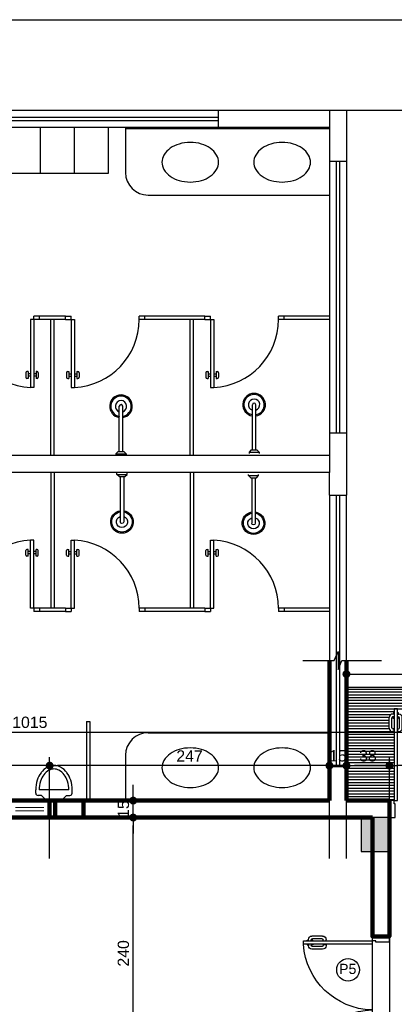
# Model space of a CAD drawing. Header units: metres. Extents: x -44 to 208, y -13 to 238.
# Tile 101 of 154: x -26.31 to -23.01, y 227.71 to 236.41. Entities that reach past the tile are written whole.
import ezdxf
from ezdxf.enums import TextEntityAlignment as Align

# ---------------------------------------------------------------- set-up
doc = ezdxf.new("R2010")
doc.units = ezdxf.units.M
doc.header["$MEASUREMENT"] = 0
doc.linetypes.add('HIDDEN', pattern=[0.375, 0.25, -0.125])
doc.layers.add('A4Proj', color=1, linetype='HIDDEN', lineweight=9)
doc.layers.add('ALV-ALT', color=7, linetype='Continuous', lineweight=90)
for name, color, linetype in [('CTA-GER', 35, 'Continuous'), ('ESQ-POR', 3, 'Continuous'), ('EST-LAJ', 6, 'Continuous'), ('FINO-03', 2, 'Continuous'), ('HTC-EST', 253, 'Continuous'), ('HTC-PIS', 8, 'Continuous'), ('PIS-DSN', 40, 'Continuous'), ('TXT-ESP', 40, 'Continuous')]:
    doc.layers.add(name, color=color, linetype=linetype)
doc.styles.add('ARIAL', font='arial.ttf')
doc.styles.add('Texto Cota', font='arial.ttf')
doc.dimstyles.new('ARQ-1-50', dxfattribs={"dimscale": 0, "dimtxt": 0.1, "dimasz": 0.07, "dimexe": 0.075, "dimexo": 0.1, "dimgap": 0.035, "dimtad": 1, "dimdec": 0, "dimlfac": 100, "dimzin": 1, "dimdsep": 46, "dimtxsty": 'Texto Cota', "dimblk": 'DOT', "dimcen": 0.1, "dimclrd": 256, "dimclre": 256, "dimclrt": 15, "dimaunit": 1, "dimadec": 0, "dimazin": 0, "dimtfac": 1.8, "dimtdec": 0, "dimtix": 1, "dimtmove": 2, "dimatfit": 1, "dimldrblk": 'DOT', "dimfxl": 1, "dimtolj": 1, "dimtzin": 4, "dimlwd": -1, "dimarcsym": 0})

# ---------------------------------------------------------------- blocks, each defined once
blk = doc.blocks.new('CUBA')
blk.add_lwpolyline([(0, 0, 0.07067), (0.0141, -0.0991, 0.082314), (0.0513, -0.1768, 0.106842), (0.1116, -0.2326, 0.13438), (0.175, -0.25, 0.13438), (0.2384, -0.2326, 0.106842), (0.2987, -0.1768, 0.082314), (0.3359, -0.0991, 0.07067), (0.35, 0, 0.07067), (0.3359, 0.0991, 0.082314), (0.2987, 0.1768, 0.106842), (0.2384, 0.2326, 0.13438), (0.175, 0.25, 0.13438), (0.1116, 0.2326, 0.106842), (0.0513, 0.1768, 0.082314), (0.0141, 0.0991, 0.07067)], format="xyb", close=True)
blk = doc.blocks.new('CHUV-2')
at = {"layer": 'HTC-EST', "linetype": 'Continuous'}
for p, q in [((0.1812, -0.0167), (0.2012, 0.0033)), ((0.2012, 0.0033), (0.2112, 0.0033)), ((0.2012, -0.0867), (0.2012, 0.0033)), ((0.1812, -0.0267), (-0.2188, -0.0267)), ((0.1812, -0.0567), (-0.2188, -0.0567)), ((0.1812, -0.0667), (0.1812, -0.0167)), ((0.1812, -0.0667), (0.2012, -0.0867)), ((0.2012, -0.0867), (0.2112, -0.0867))]:
    blk.add_line(p, q, dxfattribs=at)
for radius, start, end in [(0.1, 8.62693, 351.37307), (0.09, 8.62693, 351.37307), (0.05, 17.4576, 342.5424), (0.015, 90, 270)]:
    blk.add_arc((-0.2188, -0.0417), radius, start, end, dxfattribs=at)
blk = doc.blocks.new('CHUVEIRO')
at = {"layer": 'FINO-03'}
blk.add_blockref('CHUV-2', (0.0295, 0.0403), dxfattribs=at)
blk = doc.blocks.new('ENTORNO')
at = {"layer": 'HTC-EST'}
for p, q in [((93.3591, 2.6406), (132.8091, 2.6406)), ((104.4991, 1.8406), (106.8991, 1.8406)), ((106.8991, 1.8406), (108.0291, 1.8406)), ((106.8991, 1.6906), (106.8991, 1.8406)), ((107.8791, 1.8406), (107.8791, 1.3906)), ((108.0291, 1.8406), (108.0291, 1.3906)), ((108.0291, 1.8406), (109.4283, 1.8406)), ((104.4991, 1.7806), (106.8991, 1.7806)), ((104.4991, 1.7506), (106.8991, 1.7506)), ((104.4991, 1.6906), (106.8991, 1.6906)), ((105.3276, 1.2836), (105.3276, 1.6836)), ((105.6276, 1.2836), (105.6276, 1.6836)), ((105.9276, 1.2836), (105.9276, 1.6836)), ((106.0791, 1.6906), (106.0791, 1.2906)), ((106.0791, 1.6806), (107.8791, 1.6806)), ((106.8991, 1.6906), (107.8791, 1.6906)), ((107.8791, 1.3906), (107.8791, -1.0094)), ((107.8791, 1.3906), (108.0291, 1.3906)), ((107.9391, 1.3906), (107.9391, -1.0094)), ((107.9691, 1.3906), (107.9691, -1.0094)), ((108.0291, 1.3906), (108.0291, -1.0094)), ((104.7276, 1.2836), (105.9276, 1.2836)), ((106.2791, 1.0906), (107.8791, 1.0906)), ((105.3191, 0.0206), (105.2691, 0.0206)), ((105.2691, -0.0094), (105.2691, 0.0206)), ((105.5491, 0.0206), (105.3191, 0.0206)), ((105.3191, -0.0094), (105.3191, 0.0206)), ((105.5491, -0.0094), (105.5491, 0.0206)), ((105.5491, 0.0206), (105.5991, 0.0206)), ((105.5991, -0.0094), (105.5991, 0.0206)), ((106.1991, -0.0094), (106.1991, 0.0206)), ((106.2491, 0.0206), (106.1991, 0.0206)), ((106.7791, 0.0206), (106.2491, 0.0206)), ((106.2491, -0.0094), (106.2491, 0.0206)), ((106.7791, -0.0094), (106.7791, 0.0206)), ((106.7791, 0.0206), (106.8291, 0.0206)), ((106.8291, -0.0094), (106.8291, 0.0206)), ((107.4291, -0.0094), (107.4291, 0.0206)), ((107.4791, 0.0206), (107.4291, 0.0206)), ((107.4791, -0.0094), (107.4791, 0.0206)), ((107.8791, 0.0206), (107.4791, 0.0206)), ((105.2391, -0.0094), (105.2391, -0.6094)), ((105.2691, -0.0094), (105.2391, -0.0094)), ((105.2391, -0.0094), (105.2391, -0.0094)), ((105.2691, -0.0094), (105.2691, -0.6094)), ((105.3191, -0.0094), (105.2691, -0.0094)), ((105.5491, -0.0094), (105.3191, -0.0094)), ((105.4191, -1.2094), (105.4191, -0.0094)), ((105.4491, -1.2094), (105.4491, -0.0094)), ((105.5491, -0.0094), (105.5991, -0.0094)), ((105.5991, -0.0094), (105.5991, -0.6094)), ((105.5991, -0.0094), (105.6291, -0.0094)), ((105.6291, -0.0094), (105.6291, -0.6094)), ((105.6291, -0.0094), (105.6291, -0.0094)), ((106.2491, -0.0094), (106.1991, -0.0094)), ((106.7791, -0.0094), (106.2491, -0.0094)), ((106.6491, -1.2094), (106.6491, -0.0094)), ((106.6791, -1.2094), (106.6791, -0.0094)), ((106.7791, -0.0094), (106.8291, -0.0094)), ((106.8291, -0.0094), (106.8291, -0.6094)), ((106.8291, -0.0094), (106.8591, -0.0094)), ((106.8591, -0.0094), (106.8591, -0.6094)), ((106.8591, -0.0094), (106.8591, -0.0094)), ((107.4791, -0.0094), (107.4291, -0.0094)), ((107.8791, -0.0094), (107.4791, -0.0094)), ((105.1991, -0.4794), (105.1991, -0.5194)), ((105.2191, -0.4694), (105.2091, -0.4694)), ((105.2191, -0.4694), (105.2191, -0.5294)), ((105.2391, -0.4894), (105.2191, -0.4894)), ((105.2391, -0.5094), (105.2191, -0.5094)), ((105.2891, -0.4894), (105.2691, -0.4894)), ((105.2891, -0.5094), (105.2691, -0.5094)), ((105.2991, -0.4694), (105.2891, -0.4694)), ((105.2891, -0.4694), (105.2891, -0.5294)), ((105.3091, -0.4794), (105.3091, -0.5194)), ((105.5591, -0.4794), (105.5591, -0.5194)), ((105.5691, -0.4694), (105.5791, -0.4694)), ((105.5791, -0.4694), (105.5791, -0.5294)), ((105.5791, -0.4894), (105.5991, -0.4894)), ((105.5791, -0.5094), (105.5991, -0.5094)), ((105.6291, -0.4894), (105.6491, -0.4894)), ((105.6291, -0.5094), (105.6491, -0.5094)), ((105.6491, -0.4694), (105.6591, -0.4694)), ((105.6491, -0.4694), (105.6491, -0.5294)), ((105.6691, -0.4794), (105.6691, -0.5194)), ((106.7891, -0.4794), (106.7891, -0.5194)), ((106.7991, -0.4694), (106.8091, -0.4694)), ((106.8091, -0.4694), (106.8091, -0.5294)), ((106.8091, -0.4894), (106.8291, -0.4894)), ((106.8091, -0.5094), (106.8291, -0.5094)), ((106.8591, -0.4894), (106.8791, -0.4894)), ((106.8591, -0.5094), (106.8791, -0.5094)), ((106.8791, -0.4694), (106.8891, -0.4694)), ((106.8791, -0.4694), (106.8791, -0.5294)), ((106.8991, -0.4794), (106.8991, -0.5194)), ((105.2191, -0.5294), (105.2091, -0.5294)), ((105.2991, -0.5294), (105.2891, -0.5294)), ((105.5691, -0.5294), (105.5791, -0.5294)), ((105.6491, -0.5294), (105.6591, -0.5294)), ((106.7991, -0.5294), (106.8091, -0.5294)), ((106.8791, -0.5294), (106.8891, -0.5294)), ((105.2691, -0.6094), (105.2391, -0.6094)), ((105.5991, -0.6094), (105.6291, -0.6094)), ((106.8291, -0.6094), (106.8591, -0.6094)), ((107.8791, -1.0094), (107.8791, -1.2094)), ((107.8791, -1.0094), (108.0291, -1.0094)), ((108.0291, -1.0094), (108.0291, -1.5594)), ((107.8791, -1.2094), (101.7591, -1.2094)), ((107.8791, -1.2094), (107.8791, -1.3594)), ((107.8791, -1.3594), (101.7591, -1.3594)), ((105.4191, -1.3594), (105.4191, -2.5594)), ((105.4491, -1.3594), (105.4491, -2.5594)), ((106.6491, -1.3594), (106.6491, -2.5594)), ((106.6791, -1.3594), (106.6791, -2.5594)), ((107.8791, -1.5594), (107.8791, -1.3594)), ((107.8791, -1.5594), (107.8791, -3.9594)), ((107.8791, -1.5594), (108.0291, -1.5594)), ((107.9391, -1.5594), (107.9391, -3.9594)), ((107.9691, -1.5594), (107.9691, -3.9594)), ((108.0291, -3.9594), (108.0291, -1.5594)), ((105.2391, -2.5594), (105.2391, -1.9594)), ((105.2691, -1.9594), (105.2391, -1.9594)), ((105.2691, -2.5594), (105.2691, -1.9594)), ((105.5991, -2.5594), (105.5991, -1.9594)), ((105.5991, -1.9594), (105.6291, -1.9594)), ((105.6291, -2.5594), (105.6291, -1.9594)), ((106.8291, -2.5594), (106.8291, -1.9594)), ((106.8291, -1.9594), (106.8591, -1.9594)), ((106.8591, -2.5594), (106.8591, -1.9594)), ((105.1991, -2.0894), (105.1991, -2.0494)), ((105.2191, -2.0394), (105.2091, -2.0394)), ((105.2191, -2.0994), (105.2191, -2.0394)), ((105.2391, -2.0594), (105.2191, -2.0594)), ((105.2391, -2.0794), (105.2191, -2.0794)), ((105.2891, -2.0594), (105.2691, -2.0594)), ((105.2891, -2.0794), (105.2691, -2.0794)), ((105.2991, -2.0394), (105.2891, -2.0394)), ((105.2891, -2.0994), (105.2891, -2.0394)), ((105.3091, -2.0894), (105.3091, -2.0494)), ((105.5591, -2.0894), (105.5591, -2.0494)), ((105.5691, -2.0394), (105.5791, -2.0394)), ((105.5791, -2.0994), (105.5791, -2.0394)), ((105.5791, -2.0594), (105.5991, -2.0594)), ((105.5791, -2.0794), (105.5991, -2.0794)), ((105.6291, -2.0594), (105.6491, -2.0594)), ((105.6291, -2.0794), (105.6491, -2.0794)), ((105.6491, -2.0394), (105.6591, -2.0394)), ((105.6491, -2.0994), (105.6491, -2.0394)), ((105.6691, -2.0894), (105.6691, -2.0494)), ((106.7891, -2.0894), (106.7891, -2.0494)), ((106.7991, -2.0394), (106.8091, -2.0394)), ((106.8091, -2.0994), (106.8091, -2.0394)), ((106.8091, -2.0594), (106.8291, -2.0594)), ((106.8091, -2.0794), (106.8291, -2.0794)), ((106.8591, -2.0594), (106.8791, -2.0594)), ((106.8591, -2.0794), (106.8791, -2.0794)), ((106.8791, -2.0394), (106.8891, -2.0394)), ((106.8791, -2.0994), (106.8791, -2.0394)), ((106.8991, -2.0894), (106.8991, -2.0494)), ((105.2191, -2.0994), (105.2091, -2.0994)), ((105.2991, -2.0994), (105.2891, -2.0994)), ((105.5691, -2.0994), (105.5791, -2.0994)), ((105.6491, -2.0994), (105.6591, -2.0994)), ((106.7991, -2.0994), (106.8091, -2.0994)), ((106.8791, -2.0994), (106.8891, -2.0994)), ((105.2691, -2.5594), (105.2391, -2.5594)), ((105.2391, -2.5594), (105.2391, -2.5594)), ((105.3191, -2.5594), (105.2691, -2.5594)), ((105.2691, -2.5594), (105.2691, -2.5894)), ((105.3191, -2.5894), (105.2691, -2.5894)), ((105.5491, -2.5594), (105.3191, -2.5594)), ((105.3191, -2.5594), (105.3191, -2.5894)), ((105.5491, -2.5894), (105.3191, -2.5894)), ((105.5491, -2.5594), (105.5491, -2.5894)), ((105.5491, -2.5594), (105.5991, -2.5594)), ((105.5491, -2.5894), (105.5991, -2.5894)), ((105.5991, -2.5594), (105.5991, -2.5894)), ((105.5991, -2.5594), (105.6291, -2.5594)), ((105.6291, -2.5594), (105.6291, -2.5594)), ((106.1991, -2.5594), (106.1991, -2.5894)), ((106.2491, -2.5594), (106.1991, -2.5594)), ((106.2491, -2.5894), (106.1991, -2.5894)), ((106.7791, -2.5594), (106.2491, -2.5594)), ((106.2491, -2.5594), (106.2491, -2.5894)), ((106.7791, -2.5894), (106.2491, -2.5894)), ((106.7791, -2.5594), (106.7791, -2.5894)), ((106.7791, -2.5594), (106.8291, -2.5594)), ((106.7791, -2.5894), (106.8291, -2.5894)), ((106.8291, -2.5594), (106.8291, -2.5894)), ((106.8291, -2.5594), (106.8591, -2.5594)), ((106.8591, -2.5594), (106.8591, -2.5594)), ((107.4291, -2.5594), (107.4291, -2.5894)), ((107.4791, -2.5594), (107.4291, -2.5594)), ((107.4791, -2.5894), (107.4291, -2.5894)), ((107.4791, -2.5594), (107.4791, -2.5894)), ((107.8791, -2.5594), (107.4791, -2.5594)), ((107.8791, -2.5894), (107.4791, -2.5894)), ((105.7341, -3.5594), (105.7341, -4.2594)), ((105.7341, -3.5594), (105.7641, -3.5594)), ((105.7641, -3.5594), (105.7641, -4.2594)), ((106.2791, -3.6594), (107.8791, -3.6594)), ((106.0791, -3.8594), (106.0791, -4.2594)), ((107.8791, -3.9594), (108.0291, -3.9594)), ((107.8791, -3.9594), (107.8791, -4.2594)), ((108.0291, -3.9594), (108.0291, -4.2594)), ((105.2871, -4.1944), (105.2871, -4.1644)), ((105.5778, -4.1644), (105.3171, -4.1644)), ((105.6078, -4.1944), (105.6078, -4.1644)), ((105.3371, -4.2144), (105.3071, -4.2144)), ((105.3696, -4.2468), (105.3371, -4.2144)), ((105.5183, -4.2498), (105.3766, -4.2498)), ((105.5254, -4.2468), (105.5578, -4.2144)), ((105.5578, -4.2144), (105.5878, -4.2144))]:
    blk.add_line(p, q, dxfattribs=at)
for centre, radius, start, end in [((106.2791, 1.2906), 0.2, 180, 270), ((105.2705, -0.0088), 0.6014, 180.05524, 267.00716), ((105.5977, -0.0088), 0.6014, 272.99284, 359.94476), ((106.8277, -0.0088), 0.6014, 272.99284, 359.94476), ((105.2091, -0.4794), 0.01, 90, 180), ((105.2091, -0.5194), 0.01, 180, 270), ((105.2991, -0.4794), 0.01, 0, 90), ((105.2991, -0.5194), 0.01, 270, 0), ((105.5691, -0.4794), 0.01, 90, 180), ((105.5691, -0.5194), 0.01, 180, 270), ((105.6591, -0.4794), 0.01, 0, 90), ((105.6591, -0.5194), 0.01, 270, 0), ((106.7991, -0.4794), 0.01, 90, 180), ((106.7991, -0.5194), 0.01, 180, 270), ((106.8891, -0.4794), 0.01, 0, 90), ((106.8891, -0.5194), 0.01, 270, 0), ((105.2705, -2.5599), 0.6014, 92.99284, 179.94476), ((105.5977, -2.5599), 0.6014, 0.05524, 87.00716), ((106.8277, -2.5599), 0.6014, 0.05524, 87.00716), ((105.2091, -2.0494), 0.01, 90, 180), ((105.2991, -2.0494), 0.01, 0, 90), ((105.5691, -2.0494), 0.01, 90, 180), ((105.6591, -2.0494), 0.01, 0, 90), ((106.7991, -2.0494), 0.01, 90, 180), ((106.8891, -2.0494), 0.01, 0, 90), ((105.2091, -2.0894), 0.01, 180, 270), ((105.2991, -2.0894), 0.01, 270, 0), ((105.5691, -2.0894), 0.01, 180, 270), ((105.6591, -2.0894), 0.01, 270, 0), ((106.7991, -2.0894), 0.01, 180, 270), ((106.8891, -2.0894), 0.01, 270, 0), ((106.2791, -3.8594), 0.2, 90, 180), ((105.4724, -4.1159), 0.1726, 119.0061, 143.23757), ((105.4724, -4.1159), 0.1426, 119.0061, 143.23757), ((105.4475, -4.071), 0.1213, 90, 119.0061), ((105.4475, -4.071), 0.0913, 90, 119.0061), ((105.4475, -4.071), 0.1213, 60.9939, 90), ((105.4475, -4.071), 0.0913, 60.9939, 90), ((105.4226, -4.1159), 0.1426, 36.76243, 60.9939), ((105.4226, -4.1159), 0.1726, 36.76243, 60.9939), ((105.5735, -4.1644), 0.2864, 162.80542, 180), ((105.5116, -4.1453), 0.2216, 143.23757, 162.80542), ((105.5735, -4.1644), 0.2564, 162.80542, 180), ((105.5116, -4.1453), 0.1916, 143.23757, 162.80542), ((105.3833, -4.1453), 0.1916, 17.19458, 36.76243), ((105.3833, -4.1453), 0.2216, 17.19458, 36.76243), ((105.3215, -4.1644), 0.2564, 0, 17.19458), ((105.3215, -4.1644), 0.2864, 0, 17.19458), ((105.3071, -4.1944), 0.02, 180, 270), ((105.3766, -4.2398), 0.01, 225, 270), ((105.5183, -4.2398), 0.01, 270, 315), ((105.5878, -4.1944), 0.02, 270, 0)]:
    blk.add_arc(centre, radius, start, end, dxfattribs=at)
for name, p, rotation in [('CUBA', (106.6502, 1.2061), 90), ('CUBA', (107.4616, 1.2061), 90), ('CHUVEIRO', (106.0406, -0.9647), 270), ('CHUVEIRO', (107.2156, -0.9506), 270), ('CUBA', (106.6502, -4.1439), 90), ('CUBA', (107.4616, -4.1439), 90)]:
    blk.add_blockref(name, p, dxfattribs=dict(at, rotation=rotation))
at = {"layer": 'HTC-EST', "xscale": -1, "rotation": 270}
for p in [(106.0491, -1.6078), (107.2103, -1.6186)]:
    blk.add_blockref('CHUVEIRO', p, dxfattribs=at)
blk = doc.blocks.new('A$C6031014A')
at = {"layer": 'HTC-EST'}
h = blk.add_hatch(color=256, dxfattribs=at)
h.dxf.hatch_style = 1
h.paths.add_polyline_path([(8.1, 2.4), (7.85, 2.4), (7.85, 2.1), (8.1, 2.1)])
at = {"layer": 'EST-LAJ'}
blk.add_lwpolyline([(8.1, 2.4), (7.85, 2.4), (7.85, 2.1), (8.1, 2.1), (8.1, 2.4)], close=True, dxfattribs=at)
blk = doc.blocks.new('PORTA 120 DUPLA')
at = {"layer": 'ESQ-POR'}
for p, q in [((-96.8286, 44.0414), (-96.7786, 44.0414)), ((-96.7786, 44.0414), (-96.7786, 43.9214)), ((-95.5786, 44.0412), (-95.5786, 43.9212)), ((-95.5786, 44.0412), (-95.5286, 44.0412)), ((-96.7886, 43.8914), (-96.8286, 43.8914)), ((-96.7886, 43.9214), (-96.7886, 43.8914)), ((-96.7786, 43.9214), (-96.7886, 43.9214)), ((-96.7886, 43.8914), (-96.7886, 43.2814)), ((-96.7586, 43.8914), (-96.7886, 43.8914)), ((-96.7586, 43.2814), (-96.7586, 43.8914)), ((-95.5986, 43.8912), (-95.5986, 43.2812)), ((-95.5986, 43.8912), (-95.5686, 43.8912)), ((-95.5786, 43.9212), (-95.5686, 43.9212)), ((-95.5686, 43.9212), (-95.5686, 43.8912)), ((-95.5686, 43.2812), (-95.5686, 43.8912)), ((-95.5686, 43.8912), (-95.5286, 43.8912)), ((-96.832, 43.4521), (-96.832, 43.3569)), ((-96.8073, 43.4471), (-96.8073, 43.3616)), ((-96.7894, 43.4821), (-96.802, 43.4821)), ((-96.7894, 43.4571), (-96.7973, 43.4571)), ((-96.7894, 43.4571), (-96.7894, 43.4821)), ((-96.7579, 43.4571), (-96.7579, 43.4821)), ((-96.7579, 43.4821), (-96.7453, 43.4821)), ((-96.7579, 43.4571), (-96.75, 43.4571)), ((-96.74, 43.4471), (-96.74, 43.3616)), ((-96.7153, 43.4521), (-96.7153, 43.3569)), ((-95.642, 43.4518), (-95.642, 43.3567)), ((-95.6173, 43.4469), (-95.6173, 43.3614)), ((-95.5994, 43.4818), (-95.612, 43.4818)), ((-95.5994, 43.4569), (-95.6073, 43.4569)), ((-95.5994, 43.4569), (-95.5994, 43.4818)), ((-95.5679, 43.4818), (-95.5553, 43.4818)), ((-95.5679, 43.4569), (-95.5679, 43.4818)), ((-95.5679, 43.4569), (-95.56, 43.4569)), ((-95.55, 43.4469), (-95.55, 43.3614)), ((-95.5253, 43.4518), (-95.5253, 43.3567)), ((-96.7942, 43.3269), (-96.802, 43.3269)), ((-96.7942, 43.3516), (-96.7973, 43.3516)), ((-96.7946, 43.365), (-96.7946, 43.3516)), ((-96.7886, 43.365), (-96.7946, 43.365)), ((-96.7942, 43.3142), (-96.7942, 43.3269)), ((-96.7586, 43.365), (-96.7527, 43.365)), ((-96.753, 43.3516), (-96.75, 43.3516)), ((-96.753, 43.3269), (-96.7453, 43.3269)), ((-96.753, 43.3142), (-96.753, 43.3269)), ((-96.7527, 43.365), (-96.7527, 43.3516)), ((-95.6042, 43.3267), (-95.612, 43.3267)), ((-95.6042, 43.3514), (-95.6073, 43.3514)), ((-95.5986, 43.3648), (-95.6046, 43.3648)), ((-95.6046, 43.3648), (-95.6046, 43.3514)), ((-95.6042, 43.314), (-95.6042, 43.3267)), ((-95.5686, 43.3648), (-95.5627, 43.3648)), ((-95.563, 43.3514), (-95.56, 43.3514)), ((-95.563, 43.314), (-95.563, 43.3267)), ((-95.563, 43.3267), (-95.5553, 43.3267)), ((-95.5627, 43.3648), (-95.5627, 43.3514)), ((-96.7886, 43.3142), (-96.7942, 43.3142)), ((-96.7886, 43.2814), (-96.7586, 43.2814)), ((-96.7586, 43.3142), (-96.753, 43.3142)), ((-95.5986, 43.314), (-95.6042, 43.314)), ((-95.5986, 43.2812), (-95.5686, 43.2812)), ((-95.5686, 43.314), (-95.563, 43.314))]:
    blk.add_line(p, q, dxfattribs=at)
for centre, radius, start, end in [((-96.8016, 43.9031), 0.6232, 273.95602, 358.46116), ((-95.5552, 43.9033), 0.6236, 181.55354, 266.00804), ((-96.802, 43.4521), 0.03, 90, 180), ((-96.7973, 43.4471), 0.01, 90, 180), ((-96.75, 43.4471), 0.01, 0, 90), ((-96.7453, 43.4521), 0.03, 0, 90), ((-95.612, 43.4518), 0.03, 90, 180), ((-95.6073, 43.4469), 0.01, 90, 180), ((-95.56, 43.4469), 0.01, 0, 90), ((-95.5553, 43.4518), 0.03, 0, 90), ((-96.802, 43.3569), 0.03, 180, 270), ((-96.7973, 43.3616), 0.01, 180, 270), ((-96.75, 43.3616), 0.01, 270, 0), ((-96.7453, 43.3569), 0.03, 270, 0), ((-95.612, 43.3567), 0.03, 180, 270), ((-95.6073, 43.3614), 0.01, 180, 270), ((-95.56, 43.3614), 0.01, 270, 0), ((-95.5553, 43.3567), 0.03, 270, 0)]:
    blk.add_arc(centre, radius, start, end, dxfattribs=at)
blk = doc.blocks.new('PORTA 1.60X2.10 DUPLA')
at = {"layer": 'ESQ-POR'}
for p, q in [((-103.6934, 43.2764), (-103.6434, 43.2764)), ((-103.6434, 43.2764), (-103.6434, 43.1564)), ((-102.0434, 43.2764), (-102.0434, 43.1564)), ((-101.9934, 43.2764), (-102.0434, 43.2764)), ((-103.6434, 43.1564), (-103.6534, 43.1564)), ((-103.6534, 43.1564), (-103.6534, 43.1264)), ((-102.0434, 43.1564), (-102.0334, 43.1564)), ((-102.0334, 43.1564), (-102.0334, 43.1264)), ((-103.6534, 43.1264), (-103.6934, 43.1264)), ((-103.6234, 43.1264), (-103.6534, 43.1264)), ((-103.6534, 43.1264), (-103.6534, 42.3164)), ((-103.6234, 42.3164), (-103.6234, 43.1264)), ((-102.0334, 43.1264), (-102.0634, 43.1264)), ((-102.0634, 43.1264), (-102.0634, 42.3164)), ((-102.0334, 42.3164), (-102.0334, 43.1264)), ((-102.0334, 43.1264), (-101.9934, 43.1264)), ((-103.6967, 42.487), (-103.6967, 42.3919)), ((-103.6721, 42.4821), (-103.6721, 42.3966)), ((-103.6542, 42.517), (-103.6667, 42.517)), ((-103.6542, 42.4921), (-103.6621, 42.4921)), ((-103.6542, 42.4921), (-103.6542, 42.517)), ((-103.6226, 42.517), (-103.6101, 42.517)), ((-103.6226, 42.4921), (-103.6226, 42.517)), ((-103.6226, 42.4921), (-103.6147, 42.4921)), ((-103.6047, 42.4821), (-103.6047, 42.3966)), ((-103.5801, 42.487), (-103.5801, 42.3919)), ((-102.1067, 42.487), (-102.1067, 42.3919)), ((-102.0821, 42.4821), (-102.0821, 42.3966)), ((-102.0642, 42.517), (-102.0767, 42.517)), ((-102.0642, 42.4921), (-102.0721, 42.4921)), ((-102.0642, 42.4921), (-102.0642, 42.517)), ((-102.0326, 42.4921), (-102.0326, 42.517)), ((-102.0326, 42.517), (-102.0201, 42.517)), ((-102.0326, 42.4921), (-102.0247, 42.4921)), ((-102.0147, 42.4821), (-102.0147, 42.3966)), ((-101.9901, 42.487), (-101.9901, 42.3919)), ((-103.659, 42.3866), (-103.6621, 42.3866)), ((-103.6534, 42.4), (-103.6594, 42.4)), ((-103.6594, 42.4), (-103.6594, 42.3866)), ((-103.6234, 42.4), (-103.6174, 42.4)), ((-103.6178, 42.3866), (-103.6147, 42.3866)), ((-103.6174, 42.4), (-103.6174, 42.3866)), ((-102.069, 42.3866), (-102.0721, 42.3866)), ((-102.0694, 42.4), (-102.0694, 42.3866)), ((-102.0634, 42.4), (-102.0694, 42.4)), ((-102.0334, 42.4), (-102.0274, 42.4)), ((-102.0278, 42.3866), (-102.0247, 42.3866)), ((-102.0274, 42.4), (-102.0274, 42.3866)), ((-103.659, 42.3619), (-103.6667, 42.3619)), ((-103.659, 42.3492), (-103.659, 42.3619)), ((-103.6534, 42.3492), (-103.659, 42.3492)), ((-103.6534, 42.3164), (-103.6234, 42.3164)), ((-103.6234, 42.3492), (-103.6178, 42.3492)), ((-103.6178, 42.3492), (-103.6178, 42.3619)), ((-103.6178, 42.3619), (-103.6101, 42.3619)), ((-102.069, 42.3619), (-102.0767, 42.3619)), ((-102.069, 42.3492), (-102.069, 42.3619)), ((-102.0634, 42.3492), (-102.069, 42.3492)), ((-102.0634, 42.3164), (-102.0334, 42.3164)), ((-102.0334, 42.3492), (-102.0278, 42.3492)), ((-102.0278, 42.3619), (-102.0201, 42.3619)), ((-102.0278, 42.3492), (-102.0278, 42.3619))]:
    blk.add_line(p, q, dxfattribs=at)
for centre, radius, start, end in [((-103.6661, 43.1335), 0.8183, 272.99026, 359.49822), ((-102.0252, 43.1287), 0.8132, 180.16307, 267.30577), ((-103.6667, 42.487), 0.03, 90, 180), ((-103.6621, 42.4821), 0.01, 90, 180), ((-103.6147, 42.4821), 0.01, 0, 90), ((-103.6101, 42.487), 0.03, 0, 90), ((-102.0767, 42.487), 0.03, 90, 180), ((-102.0721, 42.4821), 0.01, 90, 180), ((-102.0247, 42.4821), 0.01, 0, 90), ((-102.0201, 42.487), 0.03, 0, 90), ((-103.6667, 42.3919), 0.03, 180, 270), ((-103.6621, 42.3966), 0.01, 180, 270), ((-103.6147, 42.3966), 0.01, 270, 0), ((-103.6101, 42.3919), 0.03, 270, 0), ((-102.0767, 42.3919), 0.03, 180, 270), ((-102.0721, 42.3966), 0.01, 180, 270), ((-102.0247, 42.3966), 0.01, 270, 0), ((-102.0201, 42.3919), 0.03, 270, 0)]:
    blk.add_arc(centre, radius, start, end, dxfattribs=at)
blk = doc.blocks.new('_DOT')
at = {"color": 0, "linetype": 'ByBlock'}
blk.add_line((-0.5, 0), (-1, 0), dxfattribs=at)
at = {"color": 0, "linetype": 'ByBlock', "const_width": 0.5}
blk.add_lwpolyline([(-0.25, 0, 1), (0.25, 0, 1)], format="xyb", close=True, dxfattribs=at)
blk = doc.blocks.new('*D4146')
at = {"layer": 'CTA-GER', "lineweight": -2, "transparency": 16777216}
for p, q in [((-23.05, 229.0016), (-23.05, 229.898)), ((-21.35, 229.0016), (-21.35, 229.898))]:
    blk.add_line(p, q, dxfattribs=at)
at = {"layer": 'CTA-GER', "transparency": 16777216}
blk.add_line((-21.42, 229.823), (-22.98, 229.823), dxfattribs=at)
at = {"layer": 'Defpoints', "color": 0, "transparency": 16777216}
for p in [(-23.05, 229.823), (-23.05, 228.9016), (-21.35, 228.9016)]:
    blk.add_point(p, dxfattribs=at)
at = {"layer": 'CTA-GER', "transparency": 16777216, "xscale": 0.07, "yscale": 0.07, "zscale": 0.07, "rotation": 180}
blk.add_blockref('_DOT', (-23.05, 229.823), dxfattribs=at)
at = {"layer": 'CTA-GER', "transparency": 16777216, "xscale": 0.07, "yscale": 0.07, "zscale": 0.07}
blk.add_blockref('_DOT', (-21.35, 229.823), dxfattribs=at)
at = {"layer": 'CTA-GER', "color": 15, "transparency": 16777216, "insert": (-22.2, 229.9091), "char_height": 0.1, "attachment_point": 5, "style": 'Texto Cota'}
blk.add_mtext('\\A1;170', dxfattribs=at)
blk = doc.blocks.new('*D4147')
at = {"layer": 'CTA-GER', "lineweight": -2, "transparency": 16777216}
for p, q in [((-23.43, 229.0016), (-23.43, 229.898)), ((-23.05, 229.0016), (-23.05, 229.898))]:
    blk.add_line(p, q, dxfattribs=at)
at = {"layer": 'CTA-GER', "transparency": 16777216}
blk.add_line((-23.12, 229.823), (-23.36, 229.823), dxfattribs=at)
at = {"layer": 'Defpoints', "color": 0, "transparency": 16777216}
for p in [(-23.43, 229.823), (-23.43, 228.9016), (-23.05, 228.9016)]:
    blk.add_point(p, dxfattribs=at)
at = {"layer": 'CTA-GER', "transparency": 16777216, "xscale": 0.07, "yscale": 0.07, "zscale": 0.07, "rotation": 180}
blk.add_blockref('_DOT', (-23.43, 229.823), dxfattribs=at)
at = {"layer": 'CTA-GER', "transparency": 16777216, "xscale": 0.07, "yscale": 0.07, "zscale": 0.07}
blk.add_blockref('_DOT', (-23.05, 229.823), dxfattribs=at)
at = {"layer": 'CTA-GER', "color": 15, "transparency": 16777216, "insert": (-23.24, 229.9091), "char_height": 0.1, "attachment_point": 5, "style": 'Texto Cota'}
blk.add_mtext('\\A1;38', dxfattribs=at)
blk = doc.blocks.new('*D4148')
at = {"layer": 'CTA-GER', "lineweight": -2, "transparency": 16777216}
for p, q in [((-23.58, 229.0016), (-23.58, 229.898)), ((-23.43, 229.0016), (-23.43, 229.898))]:
    blk.add_line(p, q, dxfattribs=at)
at = {"layer": 'CTA-GER', "transparency": 16777216}
for p, q in [((-23.65, 229.823), (-23.72, 229.823)), ((-23.43, 229.823), (-23.58, 229.823)), ((-23.36, 229.823), (-23.29, 229.823))]:
    blk.add_line(p, q, dxfattribs=at)
at = {"layer": 'Defpoints', "color": 0, "transparency": 16777216}
for p in [(-23.58, 229.823), (-23.58, 228.9016), (-23.43, 228.9016)]:
    blk.add_point(p, dxfattribs=at)
at = {"layer": 'CTA-GER', "transparency": 16777216, "xscale": 0.07, "yscale": 0.07, "zscale": 0.07}
blk.add_blockref('_DOT', (-23.58, 229.823), dxfattribs=at)
at = {"layer": 'CTA-GER', "transparency": 16777216, "xscale": 0.07, "yscale": 0.07, "zscale": 0.07, "rotation": 180}
blk.add_blockref('_DOT', (-23.43, 229.823), dxfattribs=at)
at = {"layer": 'CTA-GER', "color": 15, "transparency": 16777216, "insert": (-23.505, 229.9091), "char_height": 0.1, "attachment_point": 5, "style": 'Texto Cota'}
blk.add_mtext('\\A1;15', dxfattribs=at)
blk = doc.blocks.new('*D4149')
at = {"layer": 'CTA-GER', "lineweight": -2, "transparency": 16777216}
for p, q in [((-26.05, 229.0016), (-26.05, 229.898)), ((-23.58, 229.0016), (-23.58, 229.898))]:
    blk.add_line(p, q, dxfattribs=at)
at = {"layer": 'CTA-GER', "transparency": 16777216}
blk.add_line((-23.65, 229.823), (-25.98, 229.823), dxfattribs=at)
at = {"layer": 'Defpoints', "color": 0, "transparency": 16777216}
for p in [(-26.05, 229.823), (-26.05, 228.9016), (-23.58, 228.9016)]:
    blk.add_point(p, dxfattribs=at)
at = {"layer": 'CTA-GER', "transparency": 16777216, "xscale": 0.07, "yscale": 0.07, "zscale": 0.07, "rotation": 180}
blk.add_blockref('_DOT', (-26.05, 229.823), dxfattribs=at)
at = {"layer": 'CTA-GER', "transparency": 16777216, "xscale": 0.07, "yscale": 0.07, "zscale": 0.07}
blk.add_blockref('_DOT', (-23.58, 229.823), dxfattribs=at)
at = {"layer": 'CTA-GER', "color": 15, "transparency": 16777216, "insert": (-24.815, 229.9082), "char_height": 0.1, "attachment_point": 5, "style": 'Texto Cota'}
blk.add_mtext('\\A1;247', dxfattribs=at)
blk = doc.blocks.new('*D4150')
at = {"layer": 'CTA-GER', "lineweight": -2, "transparency": 16777216}
for p, q in [((-30.85, 229.0016), (-30.85, 229.898)), ((-26.05, 229.0016), (-26.05, 229.898))]:
    blk.add_line(p, q, dxfattribs=at)
at = {"layer": 'CTA-GER', "transparency": 16777216}
blk.add_line((-26.12, 229.823), (-30.78, 229.823), dxfattribs=at)
at = {"layer": 'Defpoints', "color": 0, "transparency": 16777216}
for p in [(-30.85, 229.823), (-30.85, 228.9016), (-26.05, 228.9016)]:
    blk.add_point(p, dxfattribs=at)
at = {"layer": 'CTA-GER', "transparency": 16777216, "xscale": 0.07, "yscale": 0.07, "zscale": 0.07, "rotation": 180}
blk.add_blockref('_DOT', (-30.85, 229.823), dxfattribs=at)
at = {"layer": 'CTA-GER', "transparency": 16777216, "xscale": 0.07, "yscale": 0.07, "zscale": 0.07}
blk.add_blockref('_DOT', (-26.05, 229.823), dxfattribs=at)
at = {"layer": 'CTA-GER', "color": 15, "transparency": 16777216, "insert": (-28.1411, 229.9091), "char_height": 0.1, "attachment_point": 5, "style": 'Texto Cota'}
blk.add_mtext('\\A1;480', dxfattribs=at)
blk = doc.blocks.new('*D4153')
at = {"layer": 'CTA-GER', "lineweight": -2, "transparency": 16777216}
for p, q in [((-31.3, 229.0016), (-31.3, 230.1942)), ((-21.15, 229.0016), (-21.15, 230.1942))]:
    blk.add_line(p, q, dxfattribs=at)
at = {"layer": 'CTA-GER', "transparency": 16777216}
blk.add_line((-31.23, 230.1192), (-21.22, 230.1192), dxfattribs=at)
at = {"layer": 'Defpoints', "color": 0, "transparency": 16777216}
for p in [(-21.15, 230.1192), (-31.3, 228.9016), (-21.15, 228.9016)]:
    blk.add_point(p, dxfattribs=at)
at = {"layer": 'CTA-GER', "transparency": 16777216, "xscale": 0.07, "yscale": 0.07, "zscale": 0.07, "rotation": 180}
blk.add_blockref('_DOT', (-31.3, 230.1192), dxfattribs=at)
at = {"layer": 'CTA-GER', "transparency": 16777216, "xscale": 0.07, "yscale": 0.07, "zscale": 0.07}
blk.add_blockref('_DOT', (-21.15, 230.1192), dxfattribs=at)
at = {"layer": 'CTA-GER', "color": 15, "transparency": 16777216, "insert": (-26.225, 230.2053), "char_height": 0.1, "attachment_point": 5, "style": 'Texto Cota'}
blk.add_mtext('\\A1;1015', dxfattribs=at)
blk = doc.blocks.new('*D4250')
at = {"layer": 'CTA-GER', "lineweight": -2, "transparency": 16777216}
for p, q in [((-25.25, 229.3641), (-25.2375, 229.3641)), ((-25.4631, 226.9641), (-25.2375, 226.9641))]:
    blk.add_line(p, q, dxfattribs=at)
at = {"layer": 'CTA-GER', "transparency": 16777216}
blk.add_line((-25.3125, 227.0341), (-25.3125, 229.2941), dxfattribs=at)
at = {"layer": 'Defpoints', "color": 0, "transparency": 16777216}
for p in [(-25.35, 229.3641), (-25.3125, 229.3641), (-25.5631, 226.9641)]:
    blk.add_point(p, dxfattribs=at)
at = {"layer": 'CTA-GER', "transparency": 16777216, "xscale": 0.07, "yscale": 0.07, "zscale": 0.07}
for p, rotation in [((-25.3125, 229.3641), 90), ((-25.3125, 226.9641), 270)]:
    blk.add_blockref('_DOT', p, dxfattribs=dict(at, rotation=rotation))
at = {"layer": 'CTA-GER', "color": 15, "transparency": 16777216, "insert": (-25.3986, 228.1641), "char_height": 0.1, "attachment_point": 5, "rotation": 90, "style": 'Texto Cota'}
blk.add_mtext('\\A1;240', dxfattribs=at)
blk = doc.blocks.new('*D4251')
at = {"layer": 'CTA-GER', "transparency": 16777216}
for p, q in [((-25.3125, 229.5841), (-25.3125, 229.6541)), ((-25.3125, 229.3641), (-25.3125, 229.5141)), ((-25.3125, 229.2941), (-25.3125, 229.2241))]:
    blk.add_line(p, q, dxfattribs=at)
at = {"layer": 'CTA-GER', "lineweight": -2, "transparency": 16777216}
for p, q in [((-24.7355, 229.5141), (-25.3875, 229.5141)), ((-25.25, 229.3641), (-25.2375, 229.3641))]:
    blk.add_line(p, q, dxfattribs=at)
at = {"layer": 'Defpoints', "color": 0, "transparency": 16777216}
for p in [(-25.3125, 229.5141), (-24.6355, 229.5141), (-25.35, 229.3641)]:
    blk.add_point(p, dxfattribs=at)
at = {"layer": 'CTA-GER', "transparency": 16777216, "xscale": 0.07, "yscale": 0.07, "zscale": 0.07}
for p, rotation in [((-25.3125, 229.5141), 270), ((-25.3125, 229.3641), 90)]:
    blk.add_blockref('_DOT', p, dxfattribs=dict(at, rotation=rotation))
at = {"layer": 'CTA-GER', "color": 15, "transparency": 16777216, "insert": (-25.3986, 229.4391), "char_height": 0.1, "attachment_point": 5, "rotation": 90, "style": 'Texto Cota'}
blk.add_mtext('\\A1;15', dxfattribs=at)
blk = doc.blocks.new('*D4466')
at = {"layer": 'CTA-GER', "lineweight": -2, "transparency": 16777216}
for p, q in [((-23.43, 230.6141), (-23.43, 230.7068)), ((-21.15, 230.6141), (-21.15, 230.7068))]:
    blk.add_line(p, q, dxfattribs=at)
at = {"layer": 'CTA-GER', "transparency": 16777216}
blk.add_line((-23.36, 230.6318), (-21.22, 230.6318), dxfattribs=at)
at = {"layer": 'Defpoints', "color": 0, "transparency": 16777216}
for p in [(-21.15, 230.6318), (-23.43, 230.5141), (-21.15, 230.5141)]:
    blk.add_point(p, dxfattribs=at)
at = {"layer": 'CTA-GER', "transparency": 16777216, "xscale": 0.07, "yscale": 0.07, "zscale": 0.07, "rotation": 180}
blk.add_blockref('_DOT', (-23.43, 230.6318), dxfattribs=at)
at = {"layer": 'CTA-GER', "transparency": 16777216, "xscale": 0.07, "yscale": 0.07, "zscale": 0.07}
blk.add_blockref('_DOT', (-21.15, 230.6318), dxfattribs=at)
at = {"layer": 'CTA-GER', "color": 15, "transparency": 16777216, "insert": (-22.29, 230.7178), "char_height": 0.1, "attachment_point": 5, "style": 'Texto Cota'}
blk.add_mtext('\\A1;228', dxfattribs=at)

msp = doc.modelspace()

# ---------------------------------------------------------------- hatches: boundary and pattern name
at = {"layer": 'HTC-PIS', "linetype": 'ByBlock'}
h = msp.add_hatch(dxfattribs=at)
h.set_pattern_fill('LINE', color=256, scale=0.2)
h.paths.add_polyline_path([(-21.42, 230.3241), (-21.39, 230.3241), (-21.39, 230.2913), (-21.3844, 230.2913), (-21.3844, 230.2786), (-21.3767, 230.2786, -0.414214), (-21.3467, 230.2486), (-21.3467, 230.1534, -0.414214), (-21.3767, 230.1234), (-21.39, 230.1234), (-21.39, 229.5141), (-21.35, 229.5141), (-21.15, 229.5141), (-21.15, 230.5141), (-23.43, 230.5141), (-23.43, 229.5141), (-23.05, 229.5141), (-23.01, 229.5141), (-23.01, 230.1234), (-23.0234, 230.1234, -0.414214), (-23.0534, 230.1534), (-23.0534, 230.2486, -0.414214), (-23.0234, 230.2786), (-23.0156, 230.2786), (-23.0156, 230.2913), (-23.01, 230.2913), (-23.01, 230.3241), (-22.98, 230.3241, -0.399681), (-22.205, 229.5141), (-22.1956, 229.5141, -0.396473)])
h.paths.add_polyline_path([(-21.42, 230.1234), (-21.4334, 230.1234, -0.414214), (-21.4634, 230.1534), (-21.4634, 230.2486, -0.414214), (-21.4334, 230.2786), (-21.4256, 230.2786), (-21.4256, 230.2913), (-21.42, 230.2913), (-21.42, 230.3241, 0.396473), (-22.1956, 229.5141), (-21.42, 229.5141)], flags=16)
h.paths.add_polyline_path([(-21.7058, 229.7957, -1), (-21.9058, 229.7957, -1)], flags=0)
h.paths.add_polyline_path([(-21.3325, 229.8053), (-21.1271, 229.8053), (-21.1271, 230.0114), (-21.3325, 230.0114)], flags=9)
h.paths.add_polyline_path([(-21.389, 229.8051), (-21.2613, 229.8051), (-21.2613, 230.0112), (-21.389, 230.0112)], flags=24)
h.paths.add_polyline_path([(-23.3426, 229.8054), (-23.1372, 229.8054), (-23.1372, 230.0114), (-23.3426, 230.0114)], flags=24)
h.paths.add_polyline_path([(-21.9083, 229.735), (-21.7086, 229.735), (-21.7086, 229.8729), (-21.9083, 229.8729)], flags=8)

# ---------------------------------------------------------------- linework, layer by layer
at = {"layer": 'A4Proj'}
for p, q in [((-30.85, 229.4541), (-26.05, 229.4541)), ((-30.85, 229.4241), (-26.05, 229.4241))]:
    msp.add_line(p, q, dxfattribs=at)
at = {"layer": 'ALV-ALT'}
for p, q in [((-23.58, 230.7519), (-23.58, 229.5141)), ((-23.43, 230.7519), (-23.43, 229.5141)), ((-30.85, 229.5141), (-26.05, 229.5141)), ((-26.05, 229.5141), (-23.58, 229.5141)), ((-26.05, 229.5141), (-26.05, 229.3641)), ((-26, 229.3641), (-26, 229.5141)), ((-25.75, 229.3641), (-25.75, 229.5141)), ((-23.43, 229.5141), (-23.05, 229.5141)), ((-23.05, 229.5141), (-23.05, 229.3641)), ((-30.85, 229.3641), (-26.05, 229.3641)), ((-26.05, 229.3641), (-24.65, 229.3641)), ((-24.65, 229.3641), (-23.2, 229.3641))]:
    msp.add_line(p, q, dxfattribs=at)
msp.add_lwpolyline([(-23.2, 229.3641), (-23.2, 228.3141), (-23.05, 228.3141), (-23.05, 229.3641)], dxfattribs=at)
at = {"layer": 'PIS-DSN'}
for points in [[(-23.8135, 230.7519), (-23.5389, 230.7519), (-23.5017, 230.8311), (-23.5017, 230.6727), (-23.4692, 230.7519), (-23.1215, 230.7519)], [(-21.15, 229.5141), (-21.15, 230.5141), (-23.43, 230.5141)]]:
    msp.add_lwpolyline(points, dxfattribs=at)
msp.add_lwpolyline([(-23.2, 228.3141), (-23.05, 228.3141), (-23.05, 227.0141), (-23.2, 227.0141)], close=True, dxfattribs=at)
at = {"layer": 'TXT-ESP'}
msp.add_circle((-23.4159, 228.0181), 0.1, dxfattribs=at)

# ---------------------------------------------------------------- block references
msp.add_blockref('ENTORNO', (-131.4591, 233.7735))
at = {"layer": 'ALV-ALT', "xscale": -1, "rotation": 270}
msp.add_blockref('PORTA 120 DUPLA', (-67.0916, 323.8428), dxfattribs=at)
at = {"layer": 'ESQ-POR', "rotation": 180}
msp.add_blockref('PORTA 1.60X2.10 DUPLA', (-125.0434, 272.6405), dxfattribs=at)
at = {"layer": 'EST-LAJ'}
msp.add_blockref('A$C6031014A', (-31.15, 226.9641), dxfattribs=at)

# ---------------------------------------------------------------- texts
at = {"layer": 'TXT-ESP', "style": 'ARIAL'}
msp.add_text('P5', height=0.09, dxfattribs=at).set_placement((-23.4185, 228.0263), align=Align.MIDDLE)

# ---------------------------------------------------------------- dimensions: what is measured, and where the dimension line sits
at = {"layer": 'CTA-GER'}
for base, p1, p2, picture, middle in [((-21.15, 230.6318), (-23.43, 230.5141), (-21.15, 230.5141), '*D4466', (-22.29, 230.7178)), ((-21.15, 230.1192), (-31.3, 228.9016), (-21.15, 228.9016), '*D4153', (-26.225, 230.2053)), ((-26.05, 229.823), (-23.58, 228.9016), (-26.05, 228.9016), '*D4149', (-24.815, 229.9082)), ((-23.58, 229.823), (-23.43, 228.9016), (-23.58, 228.9016), '*D4148', (-23.505, 229.9091)), ((-23.43, 229.823), (-23.05, 228.9016), (-23.43, 228.9016), '*D4147', (-23.24, 229.9091)), ((-23.05, 229.823), (-21.35, 228.9016), (-23.05, 228.9016), '*D4146', (-22.2, 229.9091))]:
    dim = msp.add_linear_dim(base=base, p1=p1, p2=p2, dimstyle='ARQ-1-50', override={"dimscale": 1}, dxfattribs=at)
    dim.commit()
    dim.dimension.update_dxf_attribs({"geometry": picture, "text_midpoint": middle})
dim = msp.add_linear_dim(base=(-30.85, 229.823), p1=(-26.05, 228.9016), p2=(-30.85, 228.9016), dimstyle='ARQ-1-50', override={"dimscale": 1}, dxfattribs=at)
dim.commit()
dim.dimension.update_dxf_attribs({"geometry": '*D4150', "text_midpoint": (-28.1411, 229.9091), "dimtype": 160})
for base, p1, p2, picture, middle in [((-25.3125, 229.5141), (-25.35, 229.3641), (-24.6355, 229.5141), '*D4251', (-25.3986, 229.4391)), ((-25.3125, 229.3641), (-25.5631, 226.9641), (-25.35, 229.3641), '*D4250', (-25.3986, 228.1641))]:
    dim = msp.add_linear_dim(base=base, p1=p1, p2=p2, angle=90, dimstyle='ARQ-1-50', override={"dimscale": 1}, dxfattribs=at)
    dim.commit()
    dim.dimension.update_dxf_attribs({"geometry": picture, "text_midpoint": middle})

doc.saveas('drawing.dxf')
